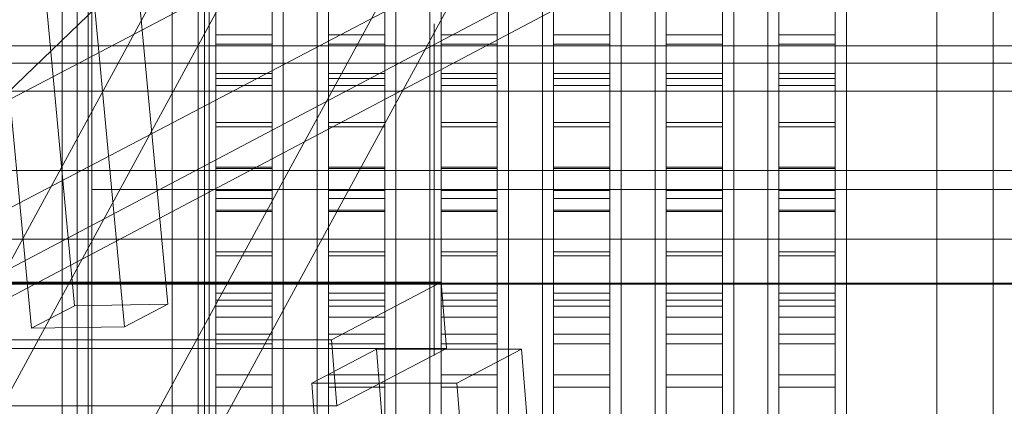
# Model space of a CAD drawing. Header units: millimetres. Extents: x -4738 to 65662, y -68080 to 6847.
# Tile 139 of 256: x -1673 to -1498, y -34422 to -34353. Entities that reach past the tile are written whole.
import ezdxf

# ---------------------------------------------------------------- set-up
doc = ezdxf.new("R2010")
doc.units = ezdxf.units.MM
for name, color, linetype, lineweight in [('COTAS_O', 1, 'Continuous', 0), ('frontal_briquetadora', 7, 'Continuous', 0), ('frontal_C03', 7, 'Continuous', 0), ('frontal_C10', 7, 'Continuous', 0), ('frontal_dosificador', 7, 'Continuous', 0), ('frontal_tolva', 7, 'Continuous', 0)]:
    doc.layers.add(name, color=color, linetype=linetype, lineweight=lineweight)
doc.dimstyles.new('R19_100', dxfattribs={"dimtxt": 250, "dimasz": 150, "dimexe": 150, "dimexo": 80, "dimgap": 100, "dimtad": 1, "dimtih": 1, "dimtoh": 1, "dimdsep": 46, "dimcen": 0.09, "dimadec": 0, "dimazin": 0, "dimtfac": 1, "dimtdec": 4, "dimtofl": 0, "dimtmove": 0, "dimatfit": 3, "dimfxl": 1, "dimtolj": 1, "dimtzin": 0, "dimarcsym": 0})

# ---------------------------------------------------------------- blocks, each defined once
blk = doc.blocks.new('DIM_R30_47')
at = {"layer": 'COTAS_O'}
for p, q in [((-1725, -31700), (-1025, -31700)), ((-1025, -31700), (-1070, -31850)), ((-1025, -34400), (-1025, -31700)), ((-1025, -31700), (-980, -31850)), ((-1025, -34400), (-1070, -34250)), ((-1025, -34400), (-980, -34250)), ((-1725, -34400), (-1025, -34400))]:
    blk.add_line(p, q, dxfattribs=at)
blk.add_text('2700 O', height=250, rotation=90, dxfattribs=at).set_placement((-1125, -33050))
blk = doc.blocks.new('DIM_R30_48')
at = {"layer": 'COTAS_O'}
for p, q in [((-1725, -33700), (-1575, -33655)), ((1725, -33700), (1575, -33655)), ((-1725, -34400), (-1725, -33700)), ((-1725, -33700), (1725, -33700)), ((-1725, -33700), (-1575, -33745)), ((1725, -33700), (1575, -33745)), ((1725, -34400), (1725, -33700))]:
    blk.add_line(p, q, dxfattribs=at)
blk.add_text('3450 O', height=250, dxfattribs=at).set_placement((0, -33600))

msp = doc.modelspace()

# ---------------------------------------------------------------- linework, layer by layer
at = {"layer": 'frontal_briquetadora'}
for p, q in [((-1638, -34341.896), (-1638, -34362.811)), ((-1638, -34342.212), (-1638, -34363.683)), ((-1628, -34341.896), (-1628, -34362.811)), ((-1628, -34342.212), (-1628, -34363.683)), ((-1618, -34341.896), (-1618, -34362.811)), ((-1618, -34342.212), (-1618, -34363.683)), ((-1608, -34341.896), (-1608, -34362.811)), ((-1608, -34342.212), (-1608, -34363.683)), ((-1598, -34341.896), (-1598, -34362.811)), ((-1598, -34342.212), (-1598, -34363.683)), ((-1588, -34341.896), (-1588, -34362.811)), ((-1588, -34342.212), (-1588, -34363.683)), ((-1578, -34341.896), (-1578, -34362.811)), ((-1578, -34342.212), (-1578, -34363.683)), ((-1568, -34341.896), (-1568, -34362.811)), ((-1568, -34342.212), (-1568, -34363.683)), ((-1558, -34341.896), (-1558, -34362.811)), ((-1558, -34342.212), (-1558, -34363.683)), ((-1548, -34341.896), (-1548, -34362.811)), ((-1548, -34342.212), (-1548, -34363.683)), ((-1538, -34341.896), (-1538, -34362.811)), ((-1538, -34342.212), (-1538, -34363.683)), ((-1528, -34341.896), (-1528, -34362.811)), ((-1528, -34342.212), (-1528, -34363.683)), ((-1640, -34363.649), (-1640, -34344.436)), ((-1626, -34363.649), (-1626, -34344.436)), ((-1620, -34363.649), (-1620, -34344.436)), ((-1606, -34363.649), (-1606, -34344.436)), ((-1600, -34363.649), (-1600, -34344.436)), ((-1586, -34363.649), (-1586, -34344.436)), ((-1580, -34363.649), (-1580, -34344.436)), ((-1566, -34363.649), (-1566, -34344.436)), ((-1560, -34363.649), (-1560, -34344.436)), ((-1546, -34363.649), (-1546, -34344.436)), ((-1540, -34363.649), (-1540, -34344.436)), ((-1526, -34363.649), (-1526, -34344.436)), ((-1660, -34364.025), (-1660, -34345.082)), ((-1640, -34364.025), (-1640, -34345.082)), ((-1626, -34364.025), (-1626, -34345.082)), ((-1620, -34364.025), (-1620, -34345.082)), ((-1606, -34364.025), (-1606, -34345.082)), ((-1600, -34364.025), (-1600, -34345.082)), ((-1586, -34364.025), (-1586, -34345.082)), ((-1580, -34364.025), (-1580, -34345.082)), ((-1566, -34364.025), (-1566, -34345.082)), ((-1560, -34364.025), (-1560, -34345.082)), ((-1546, -34364.025), (-1546, -34345.082)), ((-1540, -34364.025), (-1540, -34345.082)), ((-1526, -34364.025), (-1526, -34345.082)), ((-1510, -34364.025), (-1510, -34345.082)), ((-1638, -34355.92), (-1638, -34348.262)), ((-1628, -34355.92), (-1628, -34348.262)), ((-1618, -34355.92), (-1618, -34348.262)), ((-1608, -34355.92), (-1608, -34348.262)), ((-1598, -34355.92), (-1598, -34348.262)), ((-1588, -34355.92), (-1588, -34348.262)), ((-1578, -34355.92), (-1578, -34348.262)), ((-1568, -34355.92), (-1568, -34348.262)), ((-1558, -34355.92), (-1558, -34348.262)), ((-1548, -34355.92), (-1548, -34348.262)), ((-1538, -34355.92), (-1538, -34348.262)), ((-1528, -34355.92), (-1528, -34348.262)), ((-1660, -34349.294), (-1660, -34367.93)), ((-1660, -34349.721), (-1660, -34367.845)), ((-1660, -34349.862), (-1660, -34369.642)), ((-1640, -34349.621), (-1640, -34369.158)), ((-1640, -34349.862), (-1640, -34369.642)), ((-1626, -34349.621), (-1626, -34369.158)), ((-1626, -34349.862), (-1626, -34369.642)), ((-1620, -34349.621), (-1620, -34369.158)), ((-1620, -34349.862), (-1620, -34369.642)), ((-1606, -34349.621), (-1606, -34369.158)), ((-1606, -34349.862), (-1606, -34369.642)), ((-1600, -34349.621), (-1600, -34369.158)), ((-1600, -34349.862), (-1600, -34369.642)), ((-1586, -34349.621), (-1586, -34369.158)), ((-1586, -34349.862), (-1586, -34369.642)), ((-1580, -34349.621), (-1580, -34369.158)), ((-1580, -34349.862), (-1580, -34369.642)), ((-1566, -34349.621), (-1566, -34369.158)), ((-1566, -34349.862), (-1566, -34369.642)), ((-1560, -34349.621), (-1560, -34369.158)), ((-1560, -34349.862), (-1560, -34369.642)), ((-1546, -34349.621), (-1546, -34369.158)), ((-1546, -34349.862), (-1546, -34369.642)), ((-1540, -34349.621), (-1540, -34369.158)), ((-1540, -34349.862), (-1540, -34369.642)), ((-1526, -34349.621), (-1526, -34369.158)), ((-1526, -34349.862), (-1526, -34369.642)), ((-1510, -34349.294), (-1510, -34367.93)), ((-1510, -34349.721), (-1510, -34367.845)), ((-1510, -34349.862), (-1510, -34369.642)), ((-1638, -34357.624), (-1638, -34350.441)), ((-1628, -34357.624), (-1628, -34350.441)), ((-1618, -34357.624), (-1618, -34350.441)), ((-1608, -34357.624), (-1608, -34350.441)), ((-1598, -34357.624), (-1598, -34350.441)), ((-1588, -34357.624), (-1588, -34350.441)), ((-1578, -34357.624), (-1578, -34350.441)), ((-1568, -34357.624), (-1568, -34350.441)), ((-1558, -34357.624), (-1558, -34350.441)), ((-1548, -34357.624), (-1548, -34350.441)), ((-1538, -34357.624), (-1538, -34350.441)), ((-1528, -34357.624), (-1528, -34350.441)), ((-1660, -34359.632), (-1660, -34353.762)), ((-1599.2, -34359.818), (-1599.2, -34353.994)), ((-1510, -34359.632), (-1510, -34353.762)), ((-1638, -34363.681), (-1638, -34355.92)), ((-1638, -34355.92), (-1628, -34355.92)), ((-1628, -34363.681), (-1628, -34355.92)), ((-1618, -34363.681), (-1618, -34355.92)), ((-1618, -34355.92), (-1608, -34355.92)), ((-1608, -34363.681), (-1608, -34355.92)), ((-1598, -34363.681), (-1598, -34355.92)), ((-1598, -34355.92), (-1588, -34355.92)), ((-1588, -34363.681), (-1588, -34355.92)), ((-1578, -34363.681), (-1578, -34355.92)), ((-1578, -34355.92), (-1568, -34355.92)), ((-1568, -34363.681), (-1568, -34355.92)), ((-1558, -34363.681), (-1558, -34355.92)), ((-1558, -34355.92), (-1548, -34355.92)), ((-1548, -34363.681), (-1548, -34355.92)), ((-1538, -34363.681), (-1538, -34355.92)), ((-1538, -34355.92), (-1528, -34355.92)), ((-1528, -34363.681), (-1528, -34355.92)), ((-1638, -34364.904), (-1638, -34357.624)), ((-1638, -34357.624), (-1628, -34357.624)), ((-1628, -34364.904), (-1628, -34357.624)), ((-1618, -34364.904), (-1618, -34357.624)), ((-1618, -34357.624), (-1608, -34357.624)), ((-1608, -34364.904), (-1608, -34357.624)), ((-1598, -34364.904), (-1598, -34357.624)), ((-1598, -34357.624), (-1588, -34357.624)), ((-1588, -34364.904), (-1588, -34357.624)), ((-1578, -34364.904), (-1578, -34357.624)), ((-1578, -34357.624), (-1568, -34357.624)), ((-1568, -34364.904), (-1568, -34357.624)), ((-1558, -34364.904), (-1558, -34357.624)), ((-1558, -34357.624), (-1548, -34357.624)), ((-1548, -34364.904), (-1548, -34357.624)), ((-1538, -34364.904), (-1538, -34357.624)), ((-1538, -34357.624), (-1528, -34357.624)), ((-1528, -34364.904), (-1528, -34357.624)), ((-1660, -34370.21), (-1660, -34359.632)), ((-1599.2, -34370.313), (-1599.2, -34359.818)), ((-1510, -34370.21), (-1510, -34359.632)), ((-1660, -34365.418), (-1660, -34360.977)), ((-1510, -34365.418), (-1510, -34360.977)), ((-1660, -34383.4), (-1660, -34364.025)), ((-1640, -34383.4), (-1640, -34363.649)), ((-1640, -34383.4), (-1640, -34364.025)), ((-1638, -34362.811), (-1638, -34383.567)), ((-1638, -34362.811), (-1628, -34362.811)), ((-1638, -34371.516), (-1638, -34363.681)), ((-1638, -34363.683), (-1638, -34384.991)), ((-1638, -34363.683), (-1628, -34363.683)), ((-1628, -34362.811), (-1628, -34383.567)), ((-1628, -34371.516), (-1628, -34363.681)), ((-1628, -34363.683), (-1628, -34384.991)), ((-1626, -34383.4), (-1626, -34363.649)), ((-1626, -34383.4), (-1626, -34364.025)), ((-1620, -34383.4), (-1620, -34363.649)), ((-1620, -34383.4), (-1620, -34364.025)), ((-1618, -34362.811), (-1618, -34383.567)), ((-1618, -34362.811), (-1608, -34362.811)), ((-1618, -34371.516), (-1618, -34363.681)), ((-1618, -34363.683), (-1618, -34384.991)), ((-1618, -34363.683), (-1608, -34363.683)), ((-1608, -34362.811), (-1608, -34383.567)), ((-1608, -34371.516), (-1608, -34363.681)), ((-1608, -34363.683), (-1608, -34384.991)), ((-1606, -34383.4), (-1606, -34363.649)), ((-1606, -34383.4), (-1606, -34364.025)), ((-1600, -34383.4), (-1600, -34363.649)), ((-1600, -34383.4), (-1600, -34364.025)), ((-1598, -34362.811), (-1598, -34383.567)), ((-1598, -34362.811), (-1588, -34362.811)), ((-1598, -34371.516), (-1598, -34363.681)), ((-1598, -34363.683), (-1598, -34384.991)), ((-1598, -34363.683), (-1588, -34363.683)), ((-1588, -34362.811), (-1588, -34383.567)), ((-1588, -34371.516), (-1588, -34363.681)), ((-1588, -34363.683), (-1588, -34384.991)), ((-1586, -34383.4), (-1586, -34363.649)), ((-1586, -34383.4), (-1586, -34364.025)), ((-1580, -34383.4), (-1580, -34363.649)), ((-1580, -34383.4), (-1580, -34364.025)), ((-1578, -34362.811), (-1578, -34383.567)), ((-1578, -34362.811), (-1568, -34362.811)), ((-1578, -34371.516), (-1578, -34363.681)), ((-1578, -34363.683), (-1578, -34384.991)), ((-1578, -34363.683), (-1568, -34363.683)), ((-1568, -34362.811), (-1568, -34383.567)), ((-1568, -34371.516), (-1568, -34363.681)), ((-1568, -34363.683), (-1568, -34384.991)), ((-1566, -34383.4), (-1566, -34363.649)), ((-1566, -34383.4), (-1566, -34364.025)), ((-1560, -34383.4), (-1560, -34363.649)), ((-1560, -34383.4), (-1560, -34364.025)), ((-1558, -34362.811), (-1558, -34383.567)), ((-1558, -34362.811), (-1548, -34362.811)), ((-1558, -34371.516), (-1558, -34363.681)), ((-1558, -34363.683), (-1558, -34384.991)), ((-1558, -34363.683), (-1548, -34363.683)), ((-1548, -34362.811), (-1548, -34383.567)), ((-1548, -34371.516), (-1548, -34363.681)), ((-1548, -34363.683), (-1548, -34384.991)), ((-1546, -34383.4), (-1546, -34363.649)), ((-1546, -34383.4), (-1546, -34364.025)), ((-1540, -34383.4), (-1540, -34363.649)), ((-1540, -34383.4), (-1540, -34364.025)), ((-1538, -34362.811), (-1538, -34383.567)), ((-1538, -34362.811), (-1528, -34362.811)), ((-1538, -34371.516), (-1538, -34363.681)), ((-1538, -34363.683), (-1538, -34384.991)), ((-1538, -34363.683), (-1528, -34363.683)), ((-1528, -34362.811), (-1528, -34383.567)), ((-1528, -34371.516), (-1528, -34363.681)), ((-1528, -34363.683), (-1528, -34384.991)), ((-1526, -34383.4), (-1526, -34363.649)), ((-1526, -34383.4), (-1526, -34364.025)), ((-1510, -34383.4), (-1510, -34364.025)), ((-1660, -34373.421), (-1660, -34365.418)), ((-1638, -34372.253), (-1638, -34364.904)), ((-1638, -34364.904), (-1628, -34364.904)), ((-1628, -34372.253), (-1628, -34364.904)), ((-1618, -34372.253), (-1618, -34364.904)), ((-1618, -34364.904), (-1608, -34364.904)), ((-1608, -34372.253), (-1608, -34364.904)), ((-1598, -34372.253), (-1598, -34364.904)), ((-1598, -34364.904), (-1588, -34364.904)), ((-1588, -34372.253), (-1588, -34364.904)), ((-1578, -34372.253), (-1578, -34364.904)), ((-1578, -34364.904), (-1568, -34364.904)), ((-1568, -34372.253), (-1568, -34364.904)), ((-1558, -34372.253), (-1558, -34364.904)), ((-1558, -34364.904), (-1548, -34364.904)), ((-1548, -34372.253), (-1548, -34364.904)), ((-1538, -34372.253), (-1538, -34364.904)), ((-1538, -34364.904), (-1528, -34364.904)), ((-1528, -34372.253), (-1528, -34364.904)), ((-1510, -34373.421), (-1510, -34365.418)), ((-1660, -34367.845), (-1660, -34382.902)), ((-1660, -34367.93), (-1660, -34385.275)), ((-1640, -34369.158), (-1640, -34388.527)), ((-1626, -34369.158), (-1626, -34388.527)), ((-1620, -34369.158), (-1620, -34388.527)), ((-1606, -34369.158), (-1606, -34388.527)), ((-1600, -34369.158), (-1600, -34388.527)), ((-1586, -34369.158), (-1586, -34388.527)), ((-1580, -34369.158), (-1580, -34388.527)), ((-1566, -34369.158), (-1566, -34388.527)), ((-1560, -34369.158), (-1560, -34388.527)), ((-1546, -34369.158), (-1546, -34388.527)), ((-1540, -34369.158), (-1540, -34388.527)), ((-1526, -34369.158), (-1526, -34388.527)), ((-1510, -34367.845), (-1510, -34382.902)), ((-1510, -34367.93), (-1510, -34385.275)), ((-1660, -34369.642), (-1660, -34389.259)), ((-1660, -34383.4), (-1660, -34370.21)), ((-1640, -34369.642), (-1640, -34389.259)), ((-1626, -34369.642), (-1626, -34389.259)), ((-1620, -34369.642), (-1620, -34389.259)), ((-1606, -34369.642), (-1606, -34389.259)), ((-1600, -34369.642), (-1600, -34389.259)), ((-1599.2, -34383.4), (-1599.2, -34370.313)), ((-1586, -34369.642), (-1586, -34389.259)), ((-1580, -34369.642), (-1580, -34389.259)), ((-1566, -34369.642), (-1566, -34389.259)), ((-1560, -34369.642), (-1560, -34389.259)), ((-1546, -34369.642), (-1546, -34389.259)), ((-1540, -34369.642), (-1540, -34389.259)), ((-1526, -34369.642), (-1526, -34389.259)), ((-1510, -34369.642), (-1510, -34389.259)), ((-1510, -34383.4), (-1510, -34370.21)), ((-1638, -34379.396), (-1638, -34371.516)), ((-1638, -34371.516), (-1628, -34371.516)), ((-1638, -34379.644), (-1638, -34372.253)), ((-1638, -34372.253), (-1628, -34372.253)), ((-1628, -34379.396), (-1628, -34371.516)), ((-1628, -34379.644), (-1628, -34372.253)), ((-1618, -34379.396), (-1618, -34371.516)), ((-1618, -34371.516), (-1608, -34371.516)), ((-1618, -34379.644), (-1618, -34372.253)), ((-1618, -34372.253), (-1608, -34372.253)), ((-1608, -34379.396), (-1608, -34371.516)), ((-1608, -34379.644), (-1608, -34372.253)), ((-1598, -34379.396), (-1598, -34371.516)), ((-1598, -34371.516), (-1588, -34371.516)), ((-1598, -34379.644), (-1598, -34372.253)), ((-1598, -34372.253), (-1588, -34372.253)), ((-1588, -34379.396), (-1588, -34371.516)), ((-1588, -34379.644), (-1588, -34372.253)), ((-1578, -34379.396), (-1578, -34371.516)), ((-1578, -34371.516), (-1568, -34371.516)), ((-1578, -34379.644), (-1578, -34372.253)), ((-1578, -34372.253), (-1568, -34372.253)), ((-1568, -34379.396), (-1568, -34371.516)), ((-1568, -34379.644), (-1568, -34372.253)), ((-1558, -34379.396), (-1558, -34371.516)), ((-1558, -34371.516), (-1548, -34371.516)), ((-1558, -34379.644), (-1558, -34372.253)), ((-1558, -34372.253), (-1548, -34372.253)), ((-1548, -34379.396), (-1548, -34371.516)), ((-1548, -34379.644), (-1548, -34372.253)), ((-1538, -34379.396), (-1538, -34371.516)), ((-1538, -34371.516), (-1528, -34371.516)), ((-1538, -34379.644), (-1538, -34372.253)), ((-1538, -34372.253), (-1528, -34372.253)), ((-1528, -34379.396), (-1528, -34371.516)), ((-1528, -34379.644), (-1528, -34372.253)), ((-1660, -34383.4), (-1660, -34373.421)), ((-1510, -34383.4), (-1510, -34373.421)), ((-1638, -34387.29), (-1638, -34379.396)), ((-1638, -34379.396), (-1628, -34379.396)), ((-1638, -34387.049), (-1638, -34379.644)), ((-1638, -34379.644), (-1628, -34379.644)), ((-1628, -34387.29), (-1628, -34379.396)), ((-1628, -34387.049), (-1628, -34379.644)), ((-1618, -34387.29), (-1618, -34379.396)), ((-1618, -34379.396), (-1608, -34379.396)), ((-1618, -34387.049), (-1618, -34379.644)), ((-1618, -34379.644), (-1608, -34379.644)), ((-1608, -34387.29), (-1608, -34379.396)), ((-1608, -34387.049), (-1608, -34379.644)), ((-1598, -34387.29), (-1598, -34379.396)), ((-1598, -34379.396), (-1588, -34379.396)), ((-1598, -34387.049), (-1598, -34379.644)), ((-1598, -34379.644), (-1588, -34379.644)), ((-1588, -34387.29), (-1588, -34379.396)), ((-1588, -34387.049), (-1588, -34379.644)), ((-1578, -34387.29), (-1578, -34379.396)), ((-1578, -34379.396), (-1568, -34379.396)), ((-1578, -34387.049), (-1578, -34379.644)), ((-1578, -34379.644), (-1568, -34379.644)), ((-1568, -34387.29), (-1568, -34379.396)), ((-1568, -34387.049), (-1568, -34379.644)), ((-1558, -34387.29), (-1558, -34379.396)), ((-1558, -34379.396), (-1548, -34379.396)), ((-1558, -34387.049), (-1558, -34379.644)), ((-1558, -34379.644), (-1548, -34379.644)), ((-1548, -34387.29), (-1548, -34379.396)), ((-1548, -34387.049), (-1548, -34379.644)), ((-1538, -34387.29), (-1538, -34379.396)), ((-1538, -34379.396), (-1528, -34379.396)), ((-1538, -34387.049), (-1538, -34379.644)), ((-1538, -34379.644), (-1528, -34379.644)), ((-1528, -34387.29), (-1528, -34379.396)), ((-1528, -34387.049), (-1528, -34379.644)), ((-1660, -34382.902), (-1660, -34393.674)), ((-1510, -34382.902), (-1510, -34393.674)), ((-1660, -34383.4), (-1510, -34383.4)), ((-1660, -34383.4), (-1660, -34393.379)), ((-1660, -34383.4), (-1660, -34396.59)), ((-1640, -34383.4), (-1660, -34383.4)), ((-1660, -34383.4), (-1660, -34402.775)), ((-1640, -34383.4), (-1626, -34383.4)), ((-1640, -34383.4), (-1640, -34402.775)), ((-1640, -34383.4), (-1640, -34403.151)), ((-1638, -34383.567), (-1638, -34404.063)), ((-1638, -34383.567), (-1628, -34383.567)), ((-1638, -34384.991), (-1638, -34406.032)), ((-1638, -34384.991), (-1628, -34384.991)), ((-1628, -34383.567), (-1628, -34404.063)), ((-1628, -34384.991), (-1628, -34406.032)), ((-1620, -34383.4), (-1626, -34383.4)), ((-1626, -34383.4), (-1626, -34402.775)), ((-1626, -34383.4), (-1626, -34403.151)), ((-1620, -34383.4), (-1606, -34383.4)), ((-1620, -34383.4), (-1620, -34402.775)), ((-1620, -34383.4), (-1620, -34403.151)), ((-1618, -34383.567), (-1618, -34404.063)), ((-1618, -34383.567), (-1608, -34383.567)), ((-1618, -34384.991), (-1618, -34406.032)), ((-1618, -34384.991), (-1608, -34384.991)), ((-1608, -34383.567), (-1608, -34404.063)), ((-1608, -34384.991), (-1608, -34406.032)), ((-1600, -34383.4), (-1606, -34383.4)), ((-1606, -34383.4), (-1606, -34402.775)), ((-1606, -34383.4), (-1606, -34403.151)), ((-1600, -34383.4), (-1586, -34383.4)), ((-1600, -34383.4), (-1600, -34402.775)), ((-1600, -34383.4), (-1600, -34403.151)), ((-1450, -34383.4), (-1599.2, -34383.4)), ((-1599.2, -34383.4), (-1599.2, -34396.487)), ((-1598, -34383.567), (-1598, -34404.063)), ((-1598, -34383.567), (-1588, -34383.567)), ((-1598, -34384.991), (-1598, -34406.032)), ((-1598, -34384.991), (-1588, -34384.991)), ((-1588, -34383.567), (-1588, -34404.063)), ((-1588, -34384.991), (-1588, -34406.032)), ((-1580, -34383.4), (-1586, -34383.4)), ((-1586, -34383.4), (-1586, -34402.775)), ((-1586, -34383.4), (-1586, -34403.151)), ((-1580, -34383.4), (-1566, -34383.4)), ((-1580, -34383.4), (-1580, -34402.775)), ((-1580, -34383.4), (-1580, -34403.151)), ((-1578, -34383.567), (-1578, -34404.063)), ((-1578, -34383.567), (-1568, -34383.567)), ((-1578, -34384.991), (-1578, -34406.032)), ((-1578, -34384.991), (-1568, -34384.991)), ((-1568, -34383.567), (-1568, -34404.063)), ((-1568, -34384.991), (-1568, -34406.032)), ((-1560, -34383.4), (-1566, -34383.4)), ((-1566, -34383.4), (-1566, -34402.775)), ((-1566, -34383.4), (-1566, -34403.151)), ((-1560, -34383.4), (-1546, -34383.4)), ((-1560, -34383.4), (-1560, -34402.775)), ((-1560, -34383.4), (-1560, -34403.151)), ((-1558, -34383.567), (-1558, -34404.063)), ((-1558, -34383.567), (-1548, -34383.567)), ((-1558, -34384.991), (-1558, -34406.032)), ((-1558, -34384.991), (-1548, -34384.991)), ((-1548, -34383.567), (-1548, -34404.063)), ((-1548, -34384.991), (-1548, -34406.032)), ((-1540, -34383.4), (-1546, -34383.4)), ((-1546, -34383.4), (-1546, -34402.775)), ((-1546, -34383.4), (-1546, -34403.151)), ((-1540, -34383.4), (-1526, -34383.4)), ((-1540, -34383.4), (-1540, -34402.775)), ((-1540, -34383.4), (-1540, -34403.151)), ((-1538, -34383.567), (-1538, -34404.063)), ((-1538, -34383.567), (-1528, -34383.567)), ((-1538, -34384.991), (-1538, -34406.032)), ((-1538, -34384.991), (-1528, -34384.991)), ((-1528, -34383.567), (-1528, -34404.063)), ((-1528, -34384.991), (-1528, -34406.032)), ((-1510, -34383.4), (-1526, -34383.4)), ((-1526, -34383.4), (-1526, -34402.775)), ((-1526, -34383.4), (-1526, -34403.151)), ((-1510, -34383.4), (-1510, -34393.379)), ((-1510, -34383.4), (-1510, -34396.59)), ((-1510, -34383.4), (-1510, -34402.775)), ((-1660, -34385.275), (-1660, -34400.738)), ((-1510, -34385.275), (-1510, -34400.738)), ((-1640, -34388.527), (-1640, -34407.646)), ((-1638, -34394.44), (-1638, -34387.049)), ((-1638, -34387.049), (-1628, -34387.049)), ((-1638, -34395.17), (-1638, -34387.29)), ((-1638, -34387.29), (-1628, -34387.29)), ((-1628, -34394.44), (-1628, -34387.049)), ((-1628, -34395.17), (-1628, -34387.29)), ((-1626, -34388.527), (-1626, -34407.646)), ((-1620, -34388.527), (-1620, -34407.646)), ((-1618, -34394.44), (-1618, -34387.049)), ((-1618, -34387.049), (-1608, -34387.049)), ((-1618, -34395.17), (-1618, -34387.29)), ((-1618, -34387.29), (-1608, -34387.29)), ((-1608, -34394.44), (-1608, -34387.049)), ((-1608, -34395.17), (-1608, -34387.29)), ((-1606, -34388.527), (-1606, -34407.646)), ((-1600, -34388.527), (-1600, -34407.646)), ((-1598, -34394.44), (-1598, -34387.049)), ((-1598, -34387.049), (-1588, -34387.049)), ((-1598, -34395.17), (-1598, -34387.29)), ((-1598, -34387.29), (-1588, -34387.29)), ((-1588, -34394.44), (-1588, -34387.049)), ((-1588, -34395.17), (-1588, -34387.29)), ((-1586, -34388.527), (-1586, -34407.646)), ((-1580, -34388.527), (-1580, -34407.646)), ((-1578, -34394.44), (-1578, -34387.049)), ((-1578, -34387.049), (-1568, -34387.049)), ((-1578, -34395.17), (-1578, -34387.29)), ((-1578, -34387.29), (-1568, -34387.29)), ((-1568, -34394.44), (-1568, -34387.049)), ((-1568, -34395.17), (-1568, -34387.29)), ((-1566, -34388.527), (-1566, -34407.646)), ((-1560, -34388.527), (-1560, -34407.646)), ((-1558, -34394.44), (-1558, -34387.049)), ((-1558, -34387.049), (-1548, -34387.049)), ((-1558, -34395.17), (-1558, -34387.29)), ((-1558, -34387.29), (-1548, -34387.29)), ((-1548, -34394.44), (-1548, -34387.049)), ((-1548, -34395.17), (-1548, -34387.29)), ((-1546, -34388.527), (-1546, -34407.646)), ((-1540, -34388.527), (-1540, -34407.646)), ((-1538, -34394.44), (-1538, -34387.049)), ((-1538, -34387.049), (-1528, -34387.049)), ((-1538, -34395.17), (-1538, -34387.29)), ((-1538, -34387.29), (-1528, -34387.29)), ((-1528, -34394.44), (-1528, -34387.049)), ((-1528, -34395.17), (-1528, -34387.29)), ((-1526, -34388.527), (-1526, -34407.646)), ((-1660, -34389.259), (-1660, -34408.633)), ((-1640, -34389.259), (-1640, -34408.633)), ((-1626, -34389.259), (-1626, -34408.633)), ((-1620, -34389.259), (-1620, -34408.633)), ((-1606, -34389.259), (-1606, -34408.633)), ((-1600, -34389.259), (-1600, -34408.633)), ((-1586, -34389.259), (-1586, -34408.633)), ((-1580, -34389.259), (-1580, -34408.633)), ((-1566, -34389.259), (-1566, -34408.633)), ((-1560, -34389.259), (-1560, -34408.633)), ((-1546, -34389.259), (-1546, -34408.633)), ((-1540, -34389.259), (-1540, -34408.633)), ((-1526, -34389.259), (-1526, -34408.633)), ((-1510, -34389.259), (-1510, -34408.633)), ((-1660, -34393.379), (-1660, -34401.382)), ((-1660, -34393.674), (-1660, -34399.287)), ((-1510, -34393.379), (-1510, -34401.382)), ((-1510, -34393.674), (-1510, -34399.287)), ((-1638, -34401.79), (-1638, -34394.44)), ((-1638, -34394.44), (-1628, -34394.44)), ((-1638, -34403.006), (-1638, -34395.17)), ((-1638, -34395.17), (-1628, -34395.17)), ((-1628, -34401.79), (-1628, -34394.44)), ((-1628, -34403.006), (-1628, -34395.17)), ((-1618, -34401.79), (-1618, -34394.44)), ((-1618, -34394.44), (-1608, -34394.44)), ((-1618, -34403.006), (-1618, -34395.17)), ((-1618, -34395.17), (-1608, -34395.17)), ((-1608, -34401.79), (-1608, -34394.44)), ((-1608, -34403.006), (-1608, -34395.17)), ((-1598, -34401.79), (-1598, -34394.44)), ((-1598, -34394.44), (-1588, -34394.44)), ((-1598, -34403.006), (-1598, -34395.17)), ((-1598, -34395.17), (-1588, -34395.17)), ((-1588, -34401.79), (-1588, -34394.44)), ((-1588, -34403.006), (-1588, -34395.17)), ((-1578, -34401.79), (-1578, -34394.44)), ((-1578, -34394.44), (-1568, -34394.44)), ((-1578, -34403.006), (-1578, -34395.17)), ((-1578, -34395.17), (-1568, -34395.17)), ((-1568, -34401.79), (-1568, -34394.44)), ((-1568, -34403.006), (-1568, -34395.17)), ((-1558, -34401.79), (-1558, -34394.44)), ((-1558, -34394.44), (-1548, -34394.44)), ((-1558, -34403.006), (-1558, -34395.17)), ((-1558, -34395.17), (-1548, -34395.17)), ((-1548, -34401.79), (-1548, -34394.44)), ((-1548, -34403.006), (-1548, -34395.17)), ((-1538, -34401.79), (-1538, -34394.44)), ((-1538, -34394.44), (-1528, -34394.44)), ((-1538, -34403.006), (-1538, -34395.17)), ((-1538, -34395.17), (-1528, -34395.17)), ((-1528, -34401.79), (-1528, -34394.44)), ((-1528, -34403.006), (-1528, -34395.17)), ((-1660, -34396.59), (-1660, -34407.168)), ((-1599.2, -34396.487), (-1599.2, -34406.982)), ((-1510, -34396.59), (-1510, -34407.168)), ((-1660, -34400.738), (-1660, -34413.792)), ((-1510, -34400.738), (-1510, -34413.792)), ((-1660, -34401.382), (-1660, -34405.823)), ((-1638, -34409.071), (-1638, -34401.79)), ((-1638, -34401.79), (-1628, -34401.79)), ((-1628, -34409.071), (-1628, -34401.79)), ((-1618, -34409.071), (-1618, -34401.79)), ((-1618, -34401.79), (-1608, -34401.79)), ((-1608, -34409.071), (-1608, -34401.79)), ((-1598, -34409.071), (-1598, -34401.79)), ((-1598, -34401.79), (-1588, -34401.79)), ((-1588, -34409.071), (-1588, -34401.79)), ((-1578, -34409.071), (-1578, -34401.79)), ((-1578, -34401.79), (-1568, -34401.79)), ((-1568, -34409.071), (-1568, -34401.79)), ((-1558, -34409.071), (-1558, -34401.79)), ((-1558, -34401.79), (-1548, -34401.79)), ((-1548, -34409.071), (-1548, -34401.79)), ((-1538, -34409.071), (-1538, -34401.79)), ((-1538, -34401.79), (-1528, -34401.79)), ((-1528, -34409.071), (-1528, -34401.79)), ((-1510, -34401.382), (-1510, -34405.823)), ((-1660, -34402.775), (-1660, -34421.718)), ((-1640, -34402.775), (-1640, -34421.718)), ((-1640, -34403.151), (-1640, -34422.364)), ((-1638, -34410.768), (-1638, -34403.006)), ((-1638, -34403.006), (-1628, -34403.006)), ((-1638, -34404.063), (-1638, -34424.199)), ((-1638, -34404.063), (-1628, -34404.063)), ((-1628, -34410.768), (-1628, -34403.006)), ((-1628, -34404.063), (-1628, -34424.199)), ((-1626, -34402.775), (-1626, -34421.718)), ((-1626, -34403.151), (-1626, -34422.364)), ((-1620, -34402.775), (-1620, -34421.718)), ((-1620, -34403.151), (-1620, -34422.364)), ((-1618, -34410.768), (-1618, -34403.006)), ((-1618, -34403.006), (-1608, -34403.006)), ((-1618, -34404.063), (-1618, -34424.199)), ((-1618, -34404.063), (-1608, -34404.063)), ((-1608, -34410.768), (-1608, -34403.006)), ((-1608, -34404.063), (-1608, -34424.199)), ((-1606, -34402.775), (-1606, -34421.718)), ((-1606, -34403.151), (-1606, -34422.364)), ((-1600, -34402.775), (-1600, -34421.718)), ((-1600, -34403.151), (-1600, -34422.364)), ((-1598, -34410.768), (-1598, -34403.006)), ((-1598, -34403.006), (-1588, -34403.006)), ((-1598, -34404.063), (-1598, -34424.199)), ((-1598, -34404.063), (-1588, -34404.063)), ((-1588, -34410.768), (-1588, -34403.006)), ((-1588, -34404.063), (-1588, -34424.199)), ((-1586, -34402.775), (-1586, -34421.718)), ((-1586, -34403.151), (-1586, -34422.364)), ((-1580, -34402.775), (-1580, -34421.718)), ((-1580, -34403.151), (-1580, -34422.364)), ((-1578, -34410.768), (-1578, -34403.006)), ((-1578, -34403.006), (-1568, -34403.006)), ((-1578, -34404.063), (-1578, -34424.199)), ((-1578, -34404.063), (-1568, -34404.063)), ((-1568, -34410.768), (-1568, -34403.006)), ((-1568, -34404.063), (-1568, -34424.199)), ((-1566, -34402.775), (-1566, -34421.718)), ((-1566, -34403.151), (-1566, -34422.364)), ((-1560, -34402.775), (-1560, -34421.718)), ((-1560, -34403.151), (-1560, -34422.364)), ((-1558, -34410.768), (-1558, -34403.006)), ((-1558, -34403.006), (-1548, -34403.006)), ((-1558, -34404.063), (-1558, -34424.199)), ((-1558, -34404.063), (-1548, -34404.063)), ((-1548, -34410.768), (-1548, -34403.006)), ((-1548, -34404.063), (-1548, -34424.199)), ((-1546, -34402.775), (-1546, -34421.718)), ((-1546, -34403.151), (-1546, -34422.364)), ((-1540, -34402.775), (-1540, -34421.718)), ((-1540, -34403.151), (-1540, -34422.364)), ((-1538, -34410.768), (-1538, -34403.006)), ((-1538, -34403.006), (-1528, -34403.006)), ((-1538, -34404.063), (-1538, -34424.199)), ((-1538, -34404.063), (-1528, -34404.063)), ((-1528, -34410.768), (-1528, -34403.006)), ((-1528, -34404.063), (-1528, -34424.199)), ((-1526, -34402.775), (-1526, -34421.718)), ((-1526, -34403.151), (-1526, -34422.364)), ((-1510, -34402.775), (-1510, -34421.718)), ((-1660, -34407.168), (-1660, -34413.038)), ((-1640, -34407.646), (-1640, -34426.432)), ((-1638, -34406.032), (-1638, -34426.703)), ((-1638, -34406.032), (-1628, -34406.032)), ((-1628, -34406.032), (-1628, -34426.703)), ((-1626, -34407.646), (-1626, -34426.432)), ((-1620, -34407.646), (-1620, -34426.432)), ((-1618, -34406.032), (-1618, -34426.703)), ((-1618, -34406.032), (-1608, -34406.032)), ((-1608, -34406.032), (-1608, -34426.703)), ((-1606, -34407.646), (-1606, -34426.432)), ((-1600, -34407.646), (-1600, -34426.432)), ((-1599.2, -34406.982), (-1599.2, -34412.806)), ((-1598, -34406.032), (-1598, -34426.703)), ((-1598, -34406.032), (-1588, -34406.032)), ((-1588, -34406.032), (-1588, -34426.703)), ((-1586, -34407.646), (-1586, -34426.432)), ((-1580, -34407.646), (-1580, -34426.432)), ((-1578, -34406.032), (-1578, -34426.703)), ((-1578, -34406.032), (-1568, -34406.032)), ((-1568, -34406.032), (-1568, -34426.703)), ((-1566, -34407.646), (-1566, -34426.432)), ((-1560, -34407.646), (-1560, -34426.432)), ((-1558, -34406.032), (-1558, -34426.703)), ((-1558, -34406.032), (-1548, -34406.032)), ((-1548, -34406.032), (-1548, -34426.703)), ((-1546, -34407.646), (-1546, -34426.432)), ((-1540, -34407.646), (-1540, -34426.432)), ((-1538, -34406.032), (-1538, -34426.703)), ((-1538, -34406.032), (-1528, -34406.032)), ((-1528, -34406.032), (-1528, -34426.703)), ((-1526, -34407.646), (-1526, -34426.432)), ((-1510, -34407.168), (-1510, -34413.038)), ((-1660, -34408.633), (-1660, -34427.684)), ((-1640, -34408.633), (-1640, -34427.684)), ((-1638, -34416.256), (-1638, -34409.071)), ((-1638, -34409.071), (-1628, -34409.071)), ((-1628, -34416.256), (-1628, -34409.071)), ((-1626, -34408.633), (-1626, -34427.684)), ((-1620, -34408.633), (-1620, -34427.684)), ((-1618, -34416.256), (-1618, -34409.071)), ((-1618, -34409.071), (-1608, -34409.071)), ((-1608, -34416.256), (-1608, -34409.071)), ((-1606, -34408.633), (-1606, -34427.684)), ((-1600, -34408.633), (-1600, -34427.684)), ((-1598, -34416.256), (-1598, -34409.071)), ((-1598, -34409.071), (-1588, -34409.071)), ((-1588, -34416.256), (-1588, -34409.071)), ((-1586, -34408.633), (-1586, -34427.684)), ((-1580, -34408.633), (-1580, -34427.684)), ((-1578, -34416.256), (-1578, -34409.071)), ((-1578, -34409.071), (-1568, -34409.071)), ((-1568, -34416.256), (-1568, -34409.071)), ((-1566, -34408.633), (-1566, -34427.684)), ((-1560, -34408.633), (-1560, -34427.684)), ((-1558, -34416.256), (-1558, -34409.071)), ((-1558, -34409.071), (-1548, -34409.071)), ((-1548, -34416.256), (-1548, -34409.071)), ((-1546, -34408.633), (-1546, -34427.684)), ((-1540, -34408.633), (-1540, -34427.684)), ((-1538, -34416.256), (-1538, -34409.071)), ((-1538, -34409.071), (-1528, -34409.071)), ((-1528, -34416.256), (-1528, -34409.071)), ((-1526, -34408.633), (-1526, -34427.684)), ((-1510, -34408.633), (-1510, -34427.684)), ((-1638, -34418.428), (-1638, -34410.768)), ((-1638, -34410.768), (-1628, -34410.768)), ((-1628, -34418.428), (-1628, -34410.768)), ((-1618, -34418.428), (-1618, -34410.768)), ((-1618, -34410.768), (-1608, -34410.768)), ((-1608, -34418.428), (-1608, -34410.768)), ((-1598, -34418.428), (-1598, -34410.768)), ((-1598, -34410.768), (-1588, -34410.768)), ((-1588, -34418.428), (-1588, -34410.768)), ((-1578, -34418.428), (-1578, -34410.768)), ((-1578, -34410.768), (-1568, -34410.768)), ((-1568, -34418.428), (-1568, -34410.768)), ((-1558, -34418.428), (-1558, -34410.768)), ((-1558, -34410.768), (-1548, -34410.768)), ((-1548, -34418.428), (-1548, -34410.768)), ((-1538, -34418.428), (-1538, -34410.768)), ((-1538, -34410.768), (-1528, -34410.768)), ((-1528, -34418.428), (-1528, -34410.768)), ((-1660, -34413.792), (-1660, -34423.992)), ((-1510, -34413.792), (-1510, -34423.992)), ((-1638, -34423.318), (-1638, -34416.256)), ((-1638, -34416.256), (-1628, -34416.256)), ((-1628, -34423.318), (-1628, -34416.256)), ((-1618, -34423.318), (-1618, -34416.256)), ((-1618, -34416.256), (-1608, -34416.256)), ((-1608, -34423.318), (-1608, -34416.256)), ((-1598, -34423.318), (-1598, -34416.256)), ((-1598, -34416.256), (-1588, -34416.256)), ((-1588, -34423.318), (-1588, -34416.256)), ((-1578, -34423.318), (-1578, -34416.256)), ((-1578, -34416.256), (-1568, -34416.256)), ((-1568, -34423.318), (-1568, -34416.256)), ((-1558, -34423.318), (-1558, -34416.256)), ((-1558, -34416.256), (-1548, -34416.256)), ((-1548, -34423.318), (-1548, -34416.256)), ((-1538, -34423.318), (-1538, -34416.256)), ((-1538, -34416.256), (-1528, -34416.256)), ((-1528, -34423.318), (-1528, -34416.256)), ((-1638, -34425.957), (-1638, -34418.428)), ((-1638, -34418.428), (-1628, -34418.428)), ((-1628, -34425.957), (-1628, -34418.428)), ((-1618, -34425.957), (-1618, -34418.428)), ((-1618, -34418.428), (-1608, -34418.428)), ((-1608, -34425.957), (-1608, -34418.428)), ((-1598, -34425.957), (-1598, -34418.428)), ((-1598, -34418.428), (-1588, -34418.428)), ((-1588, -34425.957), (-1588, -34418.428)), ((-1578, -34425.957), (-1578, -34418.428)), ((-1578, -34418.428), (-1568, -34418.428)), ((-1568, -34425.957), (-1568, -34418.428)), ((-1558, -34425.957), (-1558, -34418.428)), ((-1558, -34418.428), (-1548, -34418.428)), ((-1548, -34425.957), (-1548, -34418.428)), ((-1538, -34425.957), (-1538, -34418.428)), ((-1538, -34418.428), (-1528, -34418.428)), ((-1528, -34425.957), (-1528, -34418.428)), ((-1660, -34421.718), (-1660, -34439.805)), ((-1640, -34421.718), (-1640, -34439.805)), ((-1626, -34421.718), (-1626, -34439.805)), ((-1620, -34421.718), (-1620, -34439.805)), ((-1606, -34421.718), (-1606, -34439.805)), ((-1600, -34421.718), (-1600, -34439.805)), ((-1586, -34421.718), (-1586, -34439.805)), ((-1580, -34421.718), (-1580, -34439.805)), ((-1566, -34421.718), (-1566, -34439.805)), ((-1560, -34421.718), (-1560, -34439.805)), ((-1546, -34421.718), (-1546, -34439.805)), ((-1540, -34421.718), (-1540, -34439.805)), ((-1526, -34421.718), (-1526, -34439.805)), ((-1510, -34421.718), (-1510, -34439.805))]:
    msp.add_line(p, q, dxfattribs=at)
at = {"layer": 'frontal_C03'}
for p, q in [((-1500, -34954.179), (-1500, -32259.264)), ((-1500, -32263.162), (-1500, -34958.077)), ((-1500, -35437.51), (-1500, -32742.595)), ((-1500, -32746.492), (-1500, -35441.408))]:
    msp.add_line(p, q, dxfattribs=at)
at = {"layer": 'frontal_C10'}
for p, q in [((-4449.639, -35862.156), (-440.917, -33746.29)), ((-440.523, -33751.187), (-4449.244, -35867.053)), ((-1690.22, -34380.849), (-1245.724, -33954.133)), ((-1699.817, -34442.775), (-1460.488, -34002.775)), ((-1447.984, -34002.775), (-1687.313, -34442.775)), ((-1669.703, -34462.106), (-1430.373, -34022.106)), ((-1657.199, -34462.106), (-1417.869, -34022.106)), ((-1665.264, -35975), (-1665.264, -34032.44)), ((-1662.615, -34032.44), (-1662.615, -35975)), ((-1660.662, -35975), (-1660.662, -34032.44)), ((-1645.727, -34032.44), (-1645.727, -35975)), ((-1641.124, -34032.44), (-1641.124, -35975)), ((-1639.17, -35975), (-1639.17, -34032.44)), ((-1720.236, -34391.297), (-1260.857, -34150.724)), ((-1683.416, -34391.297), (-1224.037, -34150.724)), ((-1681.579, -34205.492), (-1663.065, -34403.993)), ((-1646.518, -34403.744), (-1665.031, -34205.243)), ((-1670.722, -34408.003), (-1689.235, -34209.502)), ((-1654.174, -34407.753), (-1672.688, -34209.253)), ((-886.483, -34357.896), (-1714.93, -34357.896)), ((-1730.243, -34365.915), (-901.795, -34365.915)), ((-1712.188, -34392.186), (-883.741, -34392.186)), ((-1597.98, -34399.844), (-2380.402, -34399.844)), ((-899.053, -34400.205), (-1727.501, -34400.205)), ((-1617.427, -34410.028), (-1597.98, -34399.844)), ((-1597.04, -34411.6), (-1597.98, -34399.844)), ((-1670.722, -34408.003), (-1663.065, -34403.993)), ((-1663.065, -34403.993), (-1646.518, -34403.744)), ((-1646.518, -34403.744), (-1654.174, -34407.753)), ((-1654.174, -34407.753), (-1670.722, -34408.003)), ((-2399.849, -34410.028), (-1617.427, -34410.028)), ((-1617.427, -34410.028), (-1616.487, -34421.784)), ((-2379.462, -34411.6), (-1597.04, -34411.6)), ((-1609.462, -34411.726), (-1620.947, -34417.74)), ((-1597.04, -34411.6), (-1616.487, -34421.784)), ((-1583.688, -34411.726), (-1609.462, -34411.726)), ((-1609.462, -34411.726), (-1602.088, -34503.952)), ((-1595.173, -34417.74), (-1583.688, -34411.726)), ((-1576.314, -34503.952), (-1583.688, -34411.726)), ((-1620.947, -34417.74), (-1595.173, -34417.74)), ((-1613.572, -34509.966), (-1620.947, -34417.74)), ((-1595.173, -34417.74), (-1587.798, -34509.966)), ((-1616.487, -34421.784), (-2398.909, -34421.784))]:
    msp.add_line(p, q, dxfattribs=at)
at = {"layer": 'frontal_dosificador'}
msp.add_line((-500, -34380), (-1850, -34380), dxfattribs=at)
at = {"layer": 'frontal_tolva'}
msp.add_line((-1821.5, -34361), (1821.5, -34361), dxfattribs=at)

# ---------------------------------------------------------------- dimensions: what is measured, and where the dimension line sits
at = {"layer": 'COTAS_O'}
for p2, distance, picture, middle in [((-1725, -31700), -700, 'DIM_R30_47', (-1025, -33050)), ((1725, -34400), 700, 'DIM_R30_48', (0, -33700))]:
    dim = msp.add_aligned_dim(p1=(-1725, -34400), p2=p2, distance=distance, text='<> O', dimstyle='R19_100', dxfattribs=at)
    dim.commit()
    dim.dimension.update_dxf_attribs({"geometry": picture, "text_midpoint": middle})

doc.saveas('drawing.dxf')
